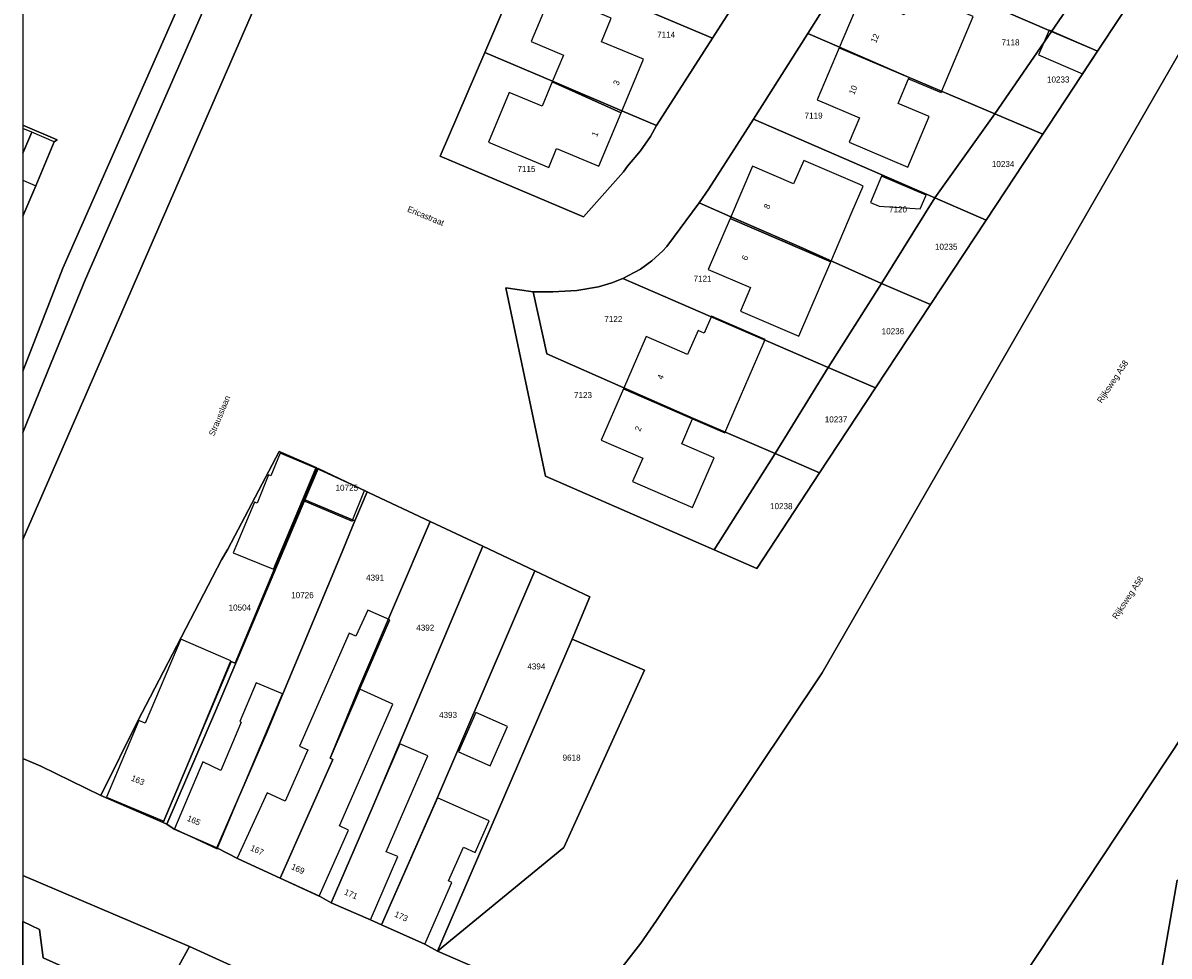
# Model space of a CAD drawing. Header units: metres. Extents: x 91564 to 92566, y 393362 to 394362.
# Tile 7 of 86: x 91564 to 91697, y 393567 to 393675. Entities that reach past the tile are written whole.
import ezdxf

# ---------------------------------------------------------------- set-up
doc = ezdxf.new("R2010")
doc.units = ezdxf.units.M
doc.linetypes.add('HIDDEN', pattern=[5.35, 2.675, -2.675])
for name, color, linetype in [('ADRES', 1, 'CONTINUOUS'), ('PAND', 1, 'CONTINUOUS'), ('PERCEEL', 7, 'CONTINUOUS'), ('PERCEELNUMMER', 7, 'CONTINUOUS'), ('TEC-RASTERVERDELING', 9, 'HIDDEN')]:
    doc.layers.add(name, color=color, linetype=linetype)

msp = doc.modelspace()

# ---------------------------------------------------------------- linework, layer by layer
at = {"layer": 'PAND'}
for points in [[(91667.561, 393678.223), (91666.409, 393675.501), (91661.766, 393677.464), (91661.398, 393677.62), (91658.888, 393671.686), (91666.974, 393668.279), (91666.909, 393668.125), (91670.678, 393666.531), (91674.4, 393675.331), (91667.561, 393678.223)], [(91625.719, 393667.753), (91633.668, 393664.179), (91636.257, 393670.364), (91631.39, 393672.4), (91632.535, 393675.138), (91625.616, 393678.034), (91623.269, 393672.427), (91627.018, 393670.858), (91625.719, 393667.753)], [(91681.957, 393670.874), (91687.034, 393668.687), (91688.767, 393671.316), (91683.165, 393673.73), (91681.957, 393670.874)], [(91666.909, 393668.125), (91666.974, 393668.279), (91658.888, 393671.686), (91656.345, 393665.671), (91661.227, 393663.606), (91660.034, 393660.784), (91666.847, 393657.903), (91669.317, 393663.742), (91665.702, 393665.271), (91666.909, 393668.125)], [(91633.668, 393664.179), (91625.719, 393667.753), (91624.542, 393664.94), (91620.748, 393666.527), (91618.346, 393660.785), (91625.309, 393657.871), (91626.217, 393660.038), (91631.083, 393658.002), (91633.668, 393664.179)], [(91565.51, 393661.926), (91564.497, 393662.349), (91564.497, 393659.503), (91565.51, 393661.926)], [(91568.121, 393660.835), (91565.51, 393661.926), (91564.497, 393659.503), (91564.497, 393656.386), (91565.999, 393655.758), (91568.121, 393660.835)], [(91661.673, 393655.712), (91661.287, 393655.877), (91654.789, 393658.664), (91653.628, 393655.958), (91648.863, 393658.001), (91646.281, 393651.979), (91657.918, 393646.954), (91660.412, 393652.771), (91661.673, 393655.712)], [(91668.947, 393654.66), (91663.801, 393656.867), (91662.5, 393653.834), (91663.511, 393653.4), (91668.277, 393653.098), (91668.947, 393654.66)], [(91646.281, 393651.979), (91643.753, 393646.083), (91648.638, 393643.988), (91647.47, 393641.264), (91654.235, 393638.364), (91657.918, 393646.954), (91646.281, 393651.979)], [(91649.506, 393636.022), (91650.351, 393637.969), (91644.142, 393640.688), (91643.288, 393638.721), (91642.578, 393639.029), (91641.373, 393636.253), (91636.589, 393638.329), (91633.957, 393632.265), (91641.927, 393628.794), (91645.683, 393627.2), (91647.001, 393630.249), (91649.506, 393636.022)], [(91641.927, 393628.794), (91633.957, 393632.265), (91631.387, 393626.344), (91636.171, 393624.267), (91635.003, 393621.576), (91641.931, 393618.569), (91644.423, 393624.309), (91640.685, 393625.932), (91641.927, 393628.794)], [(91596.823, 393619.422), (91598.367, 393623.112), (91594.263, 393624.857), (91593.162, 393622.221), (91592.915, 393622.325), (91591.576, 393619.048), (91591.26, 393619.181), (91588.83, 393613.333), (91593.471, 393611.415), (91596.823, 393619.422)], [(91604, 393620.533), (91598.367, 393623.112), (91596.823, 393619.422), (91602.565, 393616.98), (91604, 393620.533)], [(91603.472, 393597.576), (91606.944, 393605.579), (91604.375, 393606.708), (91602.996, 393603.702), (91602.236, 393604.05), (91596.492, 393590.992), (91597.451, 393590.552), (91594.84, 393584.617), (91592.747, 393585.577), (91589.271, 393578.031), (91594.255, 393575.724), (91600.35, 393589.43), (91600.031, 393589.576), (91603.472, 393597.576)], [(91583.938, 393589.791), (91585.879, 393594.436), (91588.553, 393600.833), (91582.742, 393603.337), (91578.638, 393593.64), (91577.898, 393593.955), (91574.166, 393585.069), (91580.803, 393582.289), (91583.938, 393589.791)], [(91594.506, 393597.026), (91591.478, 393598.291), (91589.58, 393593.814), (91589.753, 393593.741), (91589.361, 393592.813), (91587.401, 393588.177), (91585.29, 393589.161), (91582.02, 393581.425), (91586.98, 393579.112), (91594.506, 393597.026)], [(91602.168, 393581.261), (91601.108, 393581.747), (91607.289, 393595.826), (91603.472, 393597.576), (91600.031, 393589.576), (91600.35, 393589.43), (91594.255, 393575.724), (91598.768, 393573.634), (91602.168, 393581.261)], [(91620.548, 393593.261), (91616.89, 393594.88), (91614.866, 393590.309), (91618.523, 393588.689), (91620.548, 393593.261)], [(91607.836, 393578.209), (91606.524, 393578.777), (91611.305, 393589.839), (91608.093, 393591.227), (91600.157, 393572.869), (91604.682, 393570.913), (91607.836, 393578.209)], [(91614.118, 393575.213), (91613.705, 393575.396), (91615.433, 393579.299), (91616.785, 393578.701), (91618.405, 393582.358), (91612.451, 393584.995), (91605.952, 393570.322), (91610.968, 393568.1), (91614.118, 393575.213)]]:
    msp.add_lwpolyline(points, dxfattribs=at)
at = {"layer": 'PERCEEL'}
for points in [[(91701.08, 393676), (91656.935, 393599.44), (91637.781, 393570.831), (91635.976, 393568.217), (91622.098, 393550.367), (91651.595, 393536.936), (91656.89, 393544.33), (91663.67, 393553.91), (91670.37, 393549.57), (91729.021, 393638.068), (91736.486, 393649.08), (91743.085, 393658.96), (91754.921, 393676.958), (91757.666, 393680.906), (91777.334, 393710.894), (91822.576, 393786.048), (91889.891, 393888.032)], [(91889.891, 393888.032), (91822.576, 393786.048), (91777.334, 393710.894), (91757.666, 393680.906), (91754.921, 393676.958), (91743.085, 393658.96), (91736.486, 393649.08), (91729.021, 393638.068), (91670.37, 393549.57), (91666.224, 393543.212), (91690.411, 393532.094), (91697.986, 393575.502), (91698.814, 393575.182), (91707.342, 393588.177), (91708.888, 393590.534), (91722.881, 393611.857), (91768.947, 393681.164), (91800.927, 393729.153), (91828.879, 393771.035), (91870.322, 393833.453), (91897.129, 393873.827)], [(91622.098, 393550.367), (91635.976, 393568.217), (91637.781, 393570.831), (91656.935, 393599.44), (91701.08, 393676), (91703.06, 393675.41), (91719.46, 393702.5), (91725.46, 393711.52), (91735.68, 393726.79), (91762.48, 393767.62), (91780.46, 393794.14), (91788.436, 393803.233), (91803.177, 393825.784), (91837.788, 393878.446)], [(91658.935, 393857.006), (91652.089, 393840.001), (91645.102, 393821.945), (91635.526, 393798.943), (91629.046, 393783.09), (91618.206, 393758.653), (91601.892, 393720.821), (91593.857, 393702.257), (91569.105, 393646.207), (91564.497, 393634.319), (91564.497, 393627.236), (91567.766, 393635.271), (91571.718, 393644.953), (91585.26, 393675.813), (91590.447, 393687.429), (91595.411, 393698.794), (91602.71, 393715.503), (91611.185, 393735.297), (91632.219, 393783.791), (91635.732, 393792.019), (91644.889, 393814.168), (91655.153, 393838.676), (91659.321, 393849.435)], [(91564.497, 393662.76), (91568.461, 393661.052), (91568.12, 393660.835), (91565.995, 393655.755), (91564.497, 393652.249), (91564.497, 393634.319), (91569.105, 393646.207), (91593.857, 393702.257), (91601.892, 393720.821), (91618.206, 393758.653), (91629.046, 393783.09), (91635.526, 393798.943), (91645.102, 393821.945), (91652.089, 393840.001), (91658.935, 393857.006)], [(91659.321, 393849.435), (91655.153, 393838.676), (91644.889, 393814.168), (91635.732, 393792.019), (91632.219, 393783.791), (91611.185, 393735.297), (91602.71, 393715.503), (91595.411, 393698.794), (91590.447, 393687.429), (91585.26, 393675.813), (91571.718, 393644.953), (91567.766, 393635.271), (91564.497, 393627.236), (91564.497, 393614.863), (91605.465, 393708.951), (91618.218, 393738.354), (91629.693, 393764.771), (91636.421, 393780.9), (91649.177, 393813.103), (91661.031, 393839.049), (91667.361, 393854.825)], [(91667.361, 393854.825), (91661.031, 393839.049), (91649.177, 393813.103), (91636.421, 393780.9), (91629.693, 393764.771), (91618.218, 393738.354), (91605.465, 393708.951), (91564.497, 393614.863), (91564.497, 393589.565)], [(91564.497, 393846.595), (91564.497, 393662.76)], [(91678.136, 393688.367), (91670.383, 393691.703), (91667.133, 393693.1), (91661.233, 393683.175), (91683.453, 393673.575), (91690.15, 393683.376), (91678.136, 393688.367)], [(91646.495, 393684.181), (91638.407, 393687.729), (91627.103, 393692.686), (91622.528, 393681.988), (91644.247, 393672.804), (91650.404, 393682.44), (91646.495, 393684.181)], [(91650.404, 393682.44), (91644.247, 393672.804), (91637.786, 393662.732), (91637.08, 393661.449), (91635.924, 393659.791), (91634.407, 393657.997), (91633.945, 393657.357), (91629.334, 393652.145), (91612.765, 393659.153)], [(91666.731, 393668.393), (91676.915, 393664.06), (91683.453, 393673.575), (91661.233, 393683.175), (91657.12, 393676.28), (91655.257, 393673.367), (91658.914, 393671.75), (91666.731, 393668.393)], [(91683.453, 393673.575), (91688.059, 393671.617), (91688.767, 393671.316), (91694.076, 393679.371), (91695.28, 393681.198), (91690.15, 393683.376), (91683.453, 393673.575)], [(91612.765, 393659.153), (91617.899, 393671.161), (91622.528, 393681.988)], [(91644.247, 393672.804), (91622.528, 393681.988), (91617.899, 393671.161), (91625.748, 393667.827), (91633.768, 393664.421), (91637.786, 393662.732), (91644.247, 393672.804)], [(91694.076, 393679.371), (91688.767, 393671.316), (91683.128, 393662.76), (91682.444, 393661.721), (91675.897, 393651.787), (91669.472, 393642.036), (91663.11, 393632.382), (91656.633, 393622.553), (91649.366, 393611.526), (91644.435, 393613.666), (91624.926, 393622.169), (91620.362, 393643.97)], [(91620.362, 393643.97), (91623.501, 393643.497), (91625.795, 393643.475), (91628.552, 393643.631), (91631.056, 393644.082), (91632.612, 393644.511), (91633.893, 393645.012), (91635.929, 393646.114), (91637.244, 393647.075), (91638.464, 393648.197), (91638.969, 393648.739), (91642.698, 393653.769), (91643.825, 393655.395), (91648.986, 393663.433), (91655.257, 393673.367), (91657.12, 393676.28)], [(91666.731, 393668.393), (91658.914, 393671.75), (91655.257, 393673.367), (91648.986, 393663.433), (91669.951, 393654.337), (91676.915, 393664.06), (91666.731, 393668.393)], [(91683.128, 393662.76), (91688.767, 393671.316), (91688.059, 393671.617), (91683.453, 393673.575), (91676.915, 393664.06), (91682.444, 393661.721), (91683.128, 393662.76)], [(91617.899, 393671.161), (91612.765, 393659.153), (91629.334, 393652.145), (91633.945, 393657.357), (91634.407, 393657.997), (91635.924, 393659.791), (91637.08, 393661.449), (91637.786, 393662.732), (91633.768, 393664.421), (91625.748, 393667.827), (91617.899, 393671.161)], [(91675.897, 393651.787), (91682.444, 393661.721), (91676.915, 393664.06), (91669.951, 393654.337), (91675.897, 393651.787)], [(91564.497, 393652.249), (91565.995, 393655.755), (91568.12, 393660.835), (91568.461, 393661.052), (91564.497, 393662.76), (91564.497, 393652.249)], [(91654.342, 393648.697), (91663.801, 393644.467), (91669.951, 393654.337), (91648.986, 393663.433), (91643.825, 393655.395), (91642.698, 393653.769), (91646.353, 393652.152), (91654.342, 393648.697)], [(91675.897, 393651.787), (91669.951, 393654.337), (91663.801, 393644.467), (91669.472, 393642.036), (91675.897, 393651.787)], [(91663.801, 393644.467), (91654.342, 393648.697), (91646.353, 393652.152), (91642.698, 393653.769), (91638.969, 393648.739), (91638.464, 393648.197), (91637.244, 393647.075), (91635.929, 393646.114), (91633.893, 393645.012), (91657.618, 393634.736), (91663.801, 393644.467)], [(91623.501, 393643.497), (91620.362, 393643.97), (91624.926, 393622.169), (91644.435, 393613.666), (91651.482, 393624.791), (91642.034, 393628.849), (91634.006, 393632.38), (91625.086, 393636.304), (91623.501, 393643.497)], [(91623.501, 393643.497), (91625.086, 393636.304), (91634.006, 393632.38), (91642.034, 393628.849), (91651.482, 393624.791), (91657.618, 393634.736), (91633.893, 393645.012), (91632.612, 393644.511), (91631.056, 393644.082), (91628.552, 393643.631), (91625.795, 393643.475), (91623.501, 393643.497)], [(91663.11, 393632.382), (91669.472, 393642.036), (91663.801, 393644.467), (91657.618, 393634.736), (91663.11, 393632.382)], [(91656.633, 393622.553), (91663.11, 393632.382), (91657.618, 393634.736), (91651.482, 393624.791), (91656.633, 393622.553)], [(91564.497, 393589.565), (91566.553, 393588.671), (91573.495, 393585.263), (91577.866, 393594.054), (91578.694, 393595.668), (91587.46, 393612.531), (91588.195, 393613.739), (91594.117, 393625.026), (91594.399, 393624.907), (91598.503, 393623.162), (91596.975, 393619.51), (91593.607, 393611.465), (91589.06, 393600.58), (91588.599, 393600.775), (91580.732, 393582.144), (91581.145, 393581.966), (91586.765, 393595.003), (91597.102, 393619.456), (91598.623, 393623.055), (91604.298, 393620.38), (91604.556, 393620.259), (91611.59, 393616.945), (91617.673, 393614.078), (91623.683, 393611.245), (91630.044, 393608.248), (91628.007, 393603.355), (91636.386, 393599.754), (91627.071, 393579.254), (91612.448, 393567.292), (91622.94, 393562.727)], [(91594.117, 393625.026), (91588.195, 393613.739), (91587.46, 393612.531), (91578.694, 393595.668), (91577.866, 393594.054), (91573.495, 393585.263), (91575.545, 393584.38), (91580.732, 393582.144), (91588.599, 393600.775), (91589.06, 393600.58), (91593.607, 393611.465), (91596.975, 393619.51), (91598.503, 393623.162), (91594.399, 393624.907), (91594.117, 393625.026)], [(91656.633, 393622.553), (91651.482, 393624.791), (91644.435, 393613.666), (91649.366, 393611.526), (91656.633, 393622.553)], [(91602.899, 393617.034), (91604.298, 393620.38), (91598.623, 393623.055), (91597.102, 393619.456), (91602.899, 393617.034)], [(91600.031, 393589.576), (91603.361, 393597.67), (91611.59, 393616.945), (91604.556, 393620.259), (91604.298, 393620.38), (91602.899, 393617.034), (91601.207, 393612.985), (91596.643, 393601.992), (91594.574, 393597.029), (91592.714, 393592.567), (91586.93, 393579.24), (91589.39, 393577.945), (91594.251, 393575.716), (91600.35, 393589.43), (91600.031, 393589.576)], [(91597.102, 393619.456), (91586.765, 393595.003), (91581.145, 393581.966), (91581.99, 393581.385), (91586.93, 393579.24), (91592.714, 393592.567), (91594.574, 393597.029), (91596.643, 393601.992), (91601.207, 393612.985), (91602.899, 393617.034), (91597.102, 393619.456)], [(91600.35, 393589.43), (91594.251, 393575.716), (91598.8, 393573.63), (91600.155, 393572.865), (91604.998, 393584.064), (91617.673, 393614.078), (91611.59, 393616.945), (91603.361, 393597.67), (91600.031, 393589.576), (91600.35, 393589.43)], [(91617.673, 393614.078), (91604.998, 393584.064), (91600.155, 393572.865), (91604.68, 393570.91), (91605.95, 393570.32), (91612.345, 393584.752), (91623.683, 393611.245), (91617.673, 393614.078)], [(91623.683, 393611.245), (91612.345, 393584.752), (91605.95, 393570.32), (91610.965, 393568.1), (91612.448, 393567.292), (91628.007, 393603.355), (91630.044, 393608.248), (91623.683, 393611.245)], [(91628.007, 393603.355), (91612.448, 393567.292), (91627.071, 393579.254), (91636.386, 393599.754), (91628.007, 393603.355)], [(91564.497, 393576.014), (91583.777, 393567.816), (91619.226, 393551.675), (91620.908, 393553.772), (91618.142, 393555.553), (91622.94, 393562.727), (91612.448, 393567.292), (91610.965, 393568.1), (91605.95, 393570.32), (91604.68, 393570.91), (91600.155, 393572.865), (91598.8, 393573.63), (91594.251, 393575.716), (91589.39, 393577.945), (91586.93, 393579.24), (91581.99, 393581.385), (91581.145, 393581.966), (91580.732, 393582.144), (91575.545, 393584.38), (91573.495, 393585.263), (91566.553, 393588.671), (91564.497, 393589.565), (91564.497, 393576.014)], [(91564.497, 393493.632), (91575.483, 393501.998), (91572.459, 393503.321), (91570.506, 393504.175), (91564.497, 393506.804), (91564.497, 393570.695), (91566.399, 393569.794), (91566.851, 393566.523), (91579.817, 393560.709), (91583.777, 393567.816), (91564.497, 393576.014), (91564.497, 393493.632)], [(91690.411, 393532.094), (91701.825, 393527.084), (91718.555, 393566.134), (91698.814, 393575.182), (91697.986, 393575.502), (91690.411, 393532.094)], [(91564.497, 393506.804), (91570.506, 393504.175), (91572.7, 393508.814), (91576.151, 393507.369), (91598.739, 393532.146), (91601.978, 393550.178), (91579.817, 393560.709), (91566.851, 393566.523), (91566.399, 393569.794), (91564.497, 393570.695), (91564.497, 393506.804)], [(91579.817, 393560.709), (91601.978, 393550.178), (91598.739, 393532.146), (91576.151, 393507.369), (91572.459, 393503.321), (91575.483, 393501.998), (91585.289, 393510.693), (91602.609, 393530.617), (91612.906, 393543.529), (91619.226, 393551.675), (91583.777, 393567.816), (91579.817, 393560.709)]]:
    msp.add_lwpolyline(points, dxfattribs=at)
at = {"layer": 'TEC-RASTERVERDELING'}
msp.add_lwpolyline([(91564.497, 393362.049), (92564.497, 393362.049), (92564.497, 394362.049), (91564.497, 394362.049), (91564.497, 393362.049)], dxfattribs=at)

# ---------------------------------------------------------------- texts
at = {"layer": 'ADRES'}
for s, rotation, p in [('12', 67.099, (91663.151, 393672.187)), ('3', 67.3, (91633.359, 393667.281)), ('10', 67.099, (91660.624, 393666.213)), ('1', 67.3, (91630.878, 393661.352)), ('Ericastraat', 337.7, (91608.885, 393652.788)), ('8', 66.801, (91650.774, 393652.991)), ('6', 66.801, (91648.225, 393647.049)), ('Rijksweg A58', 56.396, (91689.239, 393630.563)), ('Rijksweg A58', 56.396, (91689.239, 393630.563)), ('4', 66.601, (91638.461, 393633.271)), ('Strausslaan', 67.3, (91586.605, 393626.755)), ('2', 66.601, (91635.867, 393627.295)), ('Rijksweg A58', 56.494, (91691.001, 393605.588)), ('Rijksweg A58', 56.494, (91691.001, 393605.588)), ('163', 337.299, (91576.933, 393587.027)), ('165', 336.497, (91583.402, 393582.389)), ('167', 335.397, (91590.72, 393578.966)), ('169', 335.397, (91595.447, 393576.798)), ('171', 336.6, (91601.583, 393573.864)), ('173', 336.096, (91607.39, 393571.303))]:
    msp.add_text(s, height=0.7, rotation=rotation, dxfattribs=at).set_placement(p)
at = {"layer": 'PERCEELNUMMER'}
for s, p in [('7114', (91637.845, 393672.87)), ('7118', (91677.672, 393671.97)), ('10233', (91682.924, 393667.681)), ('7119', (91654.896, 393663.51)), ('10234', (91676.553, 393657.912)), ('7115', (91621.686, 393657.342)), ('7120', (91664.657, 393652.665)), ('10235', (91669.969, 393648.356)), ('7121', (91642.054, 393644.659)), ('7122', (91631.734, 393639.984)), ('10236', (91663.81, 393638.587)), ('7123', (91628.224, 393631.208)), ('10237', (91657.227, 393628.393)), ('10725', (91600.651, 393620.489)), ('10238', (91650.899, 393618.369)), ('4391', (91604.182, 393610.106)), ('10726', (91595.522, 393608.081)), ('10504', (91588.281, 393606.649)), ('4392', (91609.987, 393604.323)), ('4394', (91622.833, 393599.84)), ('4393', (91612.621, 393594.236)), ('9618', (91626.907, 393589.301))]:
    msp.add_text(s, height=0.7, dxfattribs=at).set_placement(p)

doc.saveas('drawing.dxf')
